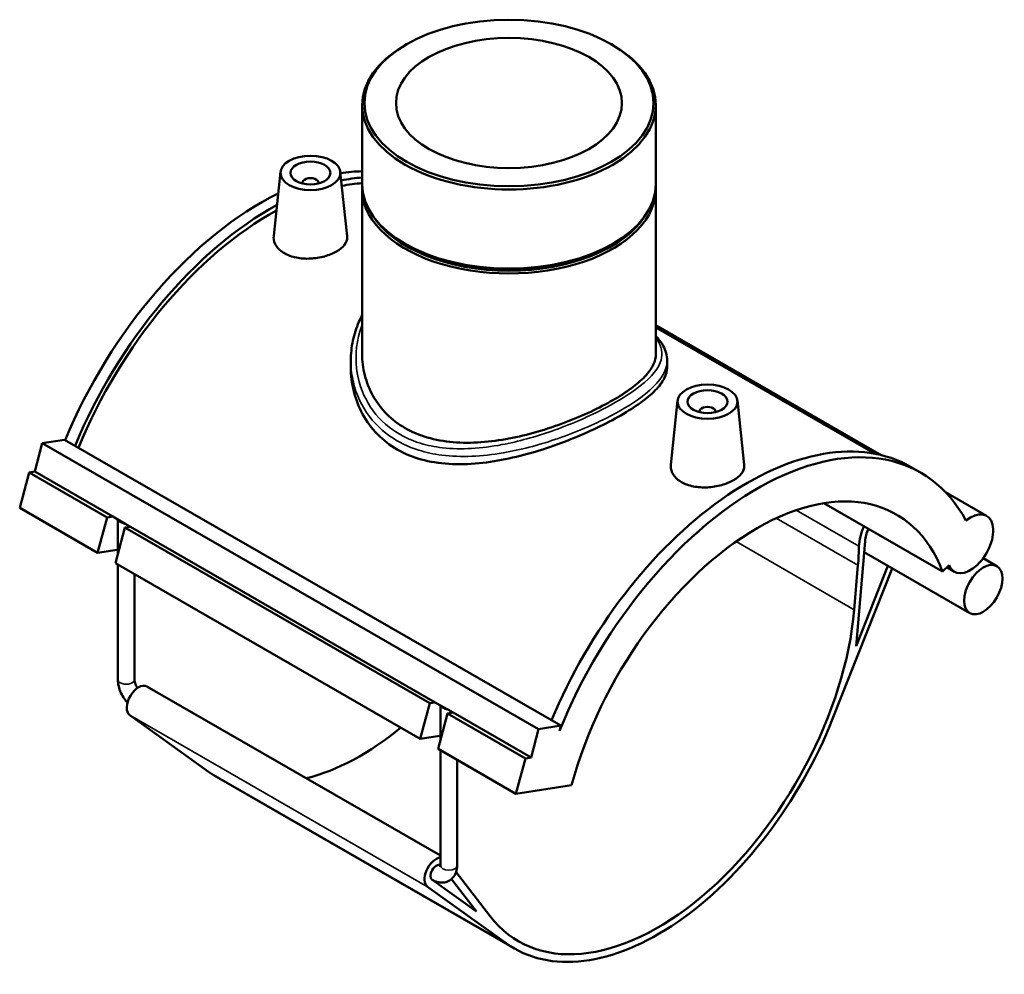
# Model space of a CAD drawing. Header units: millimetres. Extents: x -15 to 1080, y -217 to 1281.
# Tile 8 of 8: x 833 to 1080, y 690 to 929. Entities that reach past the tile are written whole.
import ezdxf

# ---------------------------------------------------------------- set-up
doc = ezdxf.new("R2010")
doc.units = ezdxf.units.MM
doc.layers.add('Visible (ISO)', color=7, linetype='Continuous', lineweight=50)
doc.layers.add('Visible Narrow (ISO)', color=7, linetype='Continuous', lineweight=35)

msp = doc.modelspace()

# ---------------------------------------------------------------- linework, layer by layer
at = {"layer": 'Visible (ISO)'}
for p, q in [((930.211, 922.603), (929.808, 922.37)), ((981.687, 922.603), (982.089, 922.37)), ((919.122, 907.432), (919.122, 887.593)), ((992.775, 907.432), (992.775, 887.593)), ((898.683, 890.637), (896.96, 874.566)), ((913.654, 890.637), (915.383, 874.513)), ((904.168, 887.918), (904.168, 887.732)), ((908.168, 887.918), (908.168, 887.732)), ((919.122, 886.367), (919.122, 844.999)), ((992.775, 886.367), (992.775, 844.999)), ((930.163, 872.449), (929.808, 872.655)), ((981.734, 872.449), (982.089, 872.655)), ((992.775, 852.177), (1049.257, 819.651)), ((992.775, 851.636), (1047.751, 819.977)), ((916.29, 843.312), (916.29, 841.639)), ((995.608, 843.312), (995.608, 841.639)), ((998.243, 833.304), (996.52, 817.233)), ((1013.215, 833.304), (1014.944, 817.179)), ((1003.729, 830.398), (1003.729, 830.585)), ((1007.729, 830.398), (1007.729, 830.585)), ((837.023, 815.517), (838.919, 822.632)), ((838.919, 822.632), (844.5, 823.498)), ((838.919, 822.632), (963.37, 750.966)), ((844.5, 823.498), (968.951, 751.831)), ((833.257, 806.408), (835.627, 815.301)), ((835.627, 815.301), (837.023, 815.517)), ((835.627, 815.301), (855.179, 804.042)), ((837.023, 815.517), (856.574, 804.259)), ((1059.15, 815.271), (1056.661, 816.705)), ((1065.414, 810.347), (1075.694, 804.427)), ((1034.923, 807.613), (1064.687, 790.474)), ((833.257, 806.408), (852.809, 795.149)), ((852.809, 795.149), (855.179, 804.042)), ((855.179, 804.042), (856.574, 804.259)), ((856.574, 804.259), (857.883, 803.505)), ((857.868, 794.853), (857.868, 803.513)), ((857.883, 803.505), (859.72, 802.447)), ((859.72, 802.447), (861.029, 801.693)), ((859.634, 801.477), (857.263, 792.583)), ((861.029, 801.693), (859.634, 801.477)), ((859.634, 801.477), (936.072, 757.459)), ((861.029, 801.693), (937.467, 757.675)), ((1042.98, 771.723), (1045.227, 798.086)), ((857.693, 795.906), (852.809, 795.149)), ((1044.991, 795.317), (1071.503, 780.05)), ((857.263, 792.583), (933.702, 748.565)), ((1074.849, 793.781), (1078.275, 791.809)), ((857.868, 763.413), (857.868, 792.235)), ((1037.103, 753.554), (1052.06, 791.246)), ((1043.467, 792.036), (1042.518, 780.903)), ((1050.975, 791.871), (1042.98, 771.723)), ((1064.687, 790.474), (1066.297, 792.079)), ((1065.736, 791.52), (1067.633, 790.428)), ((862.068, 763.413), (862.068, 789.816)), ((865.176, 761.663), (938.761, 719.288)), ((933.702, 748.565), (936.072, 757.459)), ((936.072, 757.459), (937.467, 757.675)), ((937.467, 757.675), (938.776, 756.921)), ((938.761, 748.27), (938.761, 756.93)), ((938.776, 756.921), (940.613, 755.864)), ((940.613, 755.864), (941.922, 755.11)), ((880.59, 740.286), (860.865, 754.461)), ((940.527, 754.894), (938.156, 746)), ((941.922, 755.11), (940.527, 754.894)), ((940.527, 754.894), (960.078, 743.635)), ((941.922, 755.11), (961.473, 743.851)), ((961.473, 743.851), (963.37, 750.966)), ((963.37, 750.966), (968.951, 751.831)), ((968.951, 751.831), (968.598, 750.507)), ((938.586, 749.323), (933.702, 748.565)), ((938.156, 746), (957.708, 734.741)), ((938.761, 716.829), (938.761, 745.652)), ((942.961, 716.829), (942.961, 743.233)), ((957.708, 734.741), (960.078, 743.635)), ((960.078, 743.635), (961.473, 743.851)), ((882.633, 738.969), (957.304, 695.969)), ((957.708, 734.741), (971.662, 736.905)), ((951.15, 704.153), (942.699, 715.135)), ((935.535, 711.461), (955.26, 697.287)), ((947.818, 705.212), (936.643, 713.242)), ((936.672, 713.222), (936.702, 713.204)), ((941.538, 713.373), (947.818, 705.212))]:
    msp.add_line(p, q, dxfattribs=at)
for centre, major_axis, ratio in [((955.949, 907.895), (36.26, 0), 0.5758617), ((955.949, 907.895), (28.328, 0), 0.5758617), ((906.168, 890.371), (7.5, 0), 0.5758617), ((906.168, 890.371), (5, 0), 0.5758617), ((1005.729, 833.037), (7.5, 0), 0.5758617), ((1005.729, 833.037), (5, 0), 0.5758617), ((1074.889, 785.929), (3.386, 5.879), 0.5780931)]:
    msp.add_ellipse(centre, major_axis=major_axis, ratio=ratio, dxfattribs=at)
for centre, major_axis, ratio, start_param, end_param in [((955.949, 907.432), (-36.826, 0), 0.5758617, 5.5016397, 10.2063236), ((906.168, 887.918), (-2, 0), 0.5758617, 2.9729035, 6.4518745), ((893.723, 815.782), (40.976, 71.155), 0.5780931, 0.3306955, 0.4324282), ((896.212, 814.349), (40.976, 71.155), 0.5780931, 0.3778452, 0.4741471), ((896.212, 814.349), (40.172, 69.76), 0.5780931, 0.3692406, 0.4650634), ((955.949, 886.367), (-36.826, 0), 0.5758617, 6.254268, 9.4536952), ((955.949, 887.593), (36.826, 0), 0.5758617, 3.1415927, 6.2831853), ((893.723, 815.782), (-40.976, -71.155), 0.5780931, 3.8495294, 4.9318791), ((896.212, 814.349), (40.976, 71.155), 0.5780931, 0.7561891, 1.7902864), ((896.212, 814.349), (-40.172, -69.76), 0.5780931, 3.8998712, 4.936343), ((955.949, 886.775), (-36.326, 0), 0.5758617, 0.3416813, 2.7999114), ((955.949, 887.184), (-36.326, 0), 0.5758617, 0.7815456, 2.360047), ((1005.729, 830.585), (-2, 0), 0.5758617, 2.9729035, 6.4518745), ((1015.685, 745.549), (40.976, 71.155), 0.5780931, 0, 1.7902864), ((1018.174, 744.116), (40.976, 71.155), 0.5780931, 5.94231, 8.0900257), ((1018.174, 744.116), (34.932, 60.661), 0.5780931, 5.8449193, 8.2883802), ((1071.663, 797.428), (-4.031, -6.999), 0.5780931, 5.8449193, 10.4055672), ((859.968, 803.157), (2.093, -0.504), 0.3478124, 3.3439126, 4.6773569), ((1049.999, 800.263), (-4.434, -7.699), 0.5780931, 4.842527, 5.4736225), ((1049.999, 800.263), (-3.386, -5.879), 0.5780931, 4.883156, 5.3926013), ((859.92, 794.623), (-3.044, 0.811), 0.3434135, 5.5394352, 5.6201311), ((994.233, 769.583), (34.932, 60.661), 0.5780931, 5.3926013, 5.4736225), ((993.284, 758.449), (-34.932, -60.661), 0.5780931, 6.0483182, 8.5341939), ((863.08, 758.024), (-2.096, -3.64), 0.5780931, 3.1415927, 6.2248901), ((940.861, 756.574), (2.093, -0.504), 0.3478124, 3.3439126, 4.6773569), ((993.284, 758.449), (-35.98, -62.481), 0.5780931, 6.2248901, 8.1009441), ((918.613, 801.449), (34.932, 60.661), 0.5780931, 3.6500464, 4.133464), ((940.813, 748.04), (-3.044, 0.811), 0.3434135, 5.5394352, 5.6201311), ((918.613, 801.449), (-35.98, -62.481), 0.5780931, 6.2248901, 6.2831853), ((937.75, 715.024), (-2.096, -3.64), 0.5780931, 3.5775954, 6.2248901), ((937.75, 715.024), (-1.048, -1.82), 0.5780931, 3.1758962, 6.2248901)]:
    msp.add_ellipse(centre, major_axis=major_axis, ratio=ratio, start_param=start_param, end_param=end_param, dxfattribs=at)
for points, knots in [([(915.382, 874.512), (915.393, 874.411), (915.399, 874.311), (915.392, 873.601), (915.155, 872.949), (914.208, 871.725), (913.497, 871.151), (911.859, 870.208), (910.824, 869.776), (908.556, 869.149), (907.324, 868.955), (905.008, 868.839), (903.769, 868.91), (901.489, 869.366), (900.448, 869.751), (898.805, 870.697), (898.096, 871.319), (897.161, 872.713), (896.934, 873.484), (896.94, 874.325), (896.947, 874.445), (896.96, 874.566)], [0.6408677, 0.6408677, 0.6408677, 0.6408677, 0.6973079, 0.6973079, 1.0446336, 1.0446336, 1.3919593, 1.3919593, 1.739285, 1.739285, 2.0866107, 2.0866107, 2.4352647, 2.4352647, 2.7839187, 2.7839187, 3.1321118, 3.1321118, 3.480305, 3.480305, 3.5376237, 3.5376237, 3.5376237, 3.5376237]), ([(916.29, 843.312), (916.29, 844.999), (916.463, 846.683), (917.152, 849.946), (917.66, 851.526), (918.575, 853.587), (918.838, 854.122), (919.122, 854.649)], [27.3787054, 27.3787054, 27.3787054, 27.3787054, 28.0067807, 28.0067807, 28.6207665, 28.6207665, 28.8411166, 28.8411166, 28.8411166, 28.8411166]), ([(992.775, 849.553), (993.527, 848.73), (994.148, 847.893), (994.935, 846.431), (995.184, 845.826), (995.52, 844.586), (995.608, 843.95), (995.608, 843.312)], [38.1497932, 38.1497932, 38.1497932, 38.1497932, 38.746098, 38.746098, 39.1460562, 39.1460562, 39.5460143, 39.5460143, 39.5460143, 39.5460143]), ([(929.909, 826.421), (928.247, 827.378), (926.7, 828.548), (923.987, 831.253), (922.821, 832.788), (920.957, 836.085), (920.256, 837.849), (919.339, 841.431), (919.122, 843.248), (919.122, 844.999)], [0, 0, 0, 0, 0.7047573, 0.7047573, 1.4095146, 1.4095146, 2.1142719, 2.1142719, 2.8190292, 2.8190292, 2.8190292, 2.8190292]), ([(992.775, 844.999), (992.775, 844.116), (992.559, 843.196), (991.642, 841.303), (990.941, 840.329), (989.075, 838.352), (987.909, 837.347), (985.195, 835.348), (983.648, 834.354), (980.33, 832.444), (978.461, 831.47), (974.407, 829.572), (972.222, 828.647), (967.684, 826.936), (965.327, 826.149), (960.602, 824.793), (958.234, 824.225), (953.66, 823.359), (951.291, 823.031), (946.567, 822.697), (944.212, 822.693), (939.678, 823.081), (937.494, 823.475), (933.44, 824.666), (931.57, 825.465), (929.909, 826.421)], [14.0865004, 14.0865004, 14.0865004, 14.0865004, 14.790177, 14.790177, 15.4938535, 15.4938535, 16.1975301, 16.1975301, 16.9012067, 16.9012067, 17.6048833, 17.6048833, 18.3085599, 18.3085599, 19.0122365, 19.0122365, 19.7159131, 19.7159131, 20.4206704, 20.4206704, 21.1254277, 21.1254277, 21.830185, 21.830185, 22.5349423, 22.5349423, 22.5349423, 22.5349423]), ([(995.608, 841.639), (995.608, 840.754), (995.377, 839.829), (994.394, 837.91), (993.642, 836.914), (991.636, 834.871), (990.381, 833.821), (987.455, 831.708), (985.785, 830.645), (982.199, 828.58), (980.179, 827.518), (975.804, 825.427), (973.448, 824.397), (968.56, 822.471), (966.024, 821.572), (960.945, 820.001), (958.401, 819.328), (953.49, 818.273), (950.945, 817.852), (945.867, 817.36), (943.335, 817.29), (938.453, 817.594), (936.1, 817.97), (931.725, 819.191), (929.703, 820.036), (926.108, 822.107), (924.437, 823.388), (921.513, 826.37), (920.259, 828.071), (918.257, 831.731), (917.505, 833.692), (916.522, 837.675), (916.29, 839.695), (916.29, 841.639)], [3.0507675, 3.0507675, 3.0507675, 3.0507675, 3.8115158, 3.8115158, 4.5722641, 4.5722641, 5.3330124, 5.3330124, 6.0937607, 6.0937607, 6.854509, 6.854509, 7.6152573, 7.6152573, 8.3760057, 8.3760057, 9.136754, 9.136754, 9.8994458, 9.8994458, 10.6621377, 10.6621377, 11.4248296, 11.4248296, 12.1875214, 12.1875214, 12.9502133, 12.9502133, 13.7129052, 13.7129052, 14.475597, 14.475597, 15.2382889, 15.2382889, 15.2382889, 15.2382889]), ([(1014.943, 817.179), (1014.954, 817.08), (1014.959, 816.981), (1014.954, 816.272), (1014.718, 815.619), (1013.77, 814.393), (1013.058, 813.819), (1011.419, 812.874), (1010.382, 812.442), (1008.111, 811.815), (1006.877, 811.621), (1004.561, 811.506), (1003.324, 811.578), (1001.047, 812.034), (1000.007, 812.419), (999.186, 812.891), (998.365, 813.365), (997.655, 813.987), (996.72, 815.384), (996.494, 816.156), (996.501, 816.996), (996.508, 817.114), (996.521, 817.233)], [3.4247658, 3.4247658, 3.4247658, 3.4247658, 3.480305, 3.480305, 3.828091, 3.828091, 4.175877, 4.175877, 4.523663, 4.523663, 4.871449, 4.871449, 5.2196421, 5.2196421, 5.5678353, 5.5678353, 5.5678353, 5.9164892, 5.9164892, 6.2651432, 6.2651432, 6.3215612, 6.3215612, 6.3215612, 6.3215612]), ([(860.295, 757.613), (860.023, 757.907), (859.769, 758.222), (859.197, 759.031), (858.902, 759.544), (858.41, 760.609), (858.215, 761.16), (857.944, 762.279), (857.868, 762.846), (857.868, 763.413)], [3.5528608, 3.5528608, 3.5528608, 3.5528608, 3.7699112, 3.7699112, 4.0840704, 4.0840704, 4.3982297, 4.3982297, 4.712389, 4.712389, 4.712389, 4.712389]), ([(862.776, 761.264), (862.666, 761.443), (862.566, 761.63), (862.367, 762.055), (862.277, 762.295), (862.148, 762.739), (862.107, 762.944), (862.074, 763.23), (862.068, 763.328), (862.068, 763.413)], [3.87951018, 3.87951018, 3.87951018, 3.87951018, 4.07752464, 4.07752464, 4.32851439, 4.32851439, 4.56920242, 4.56920242, 4.71238898, 4.71238898, 4.71238898, 4.71238898]), ([(942.961, 716.829), (942.961, 716.263), (942.886, 715.693), (942.523, 714.609), (942.239, 714.09), (941.514, 713.316), (941.127, 713.033), (940.302, 712.654), (939.871, 712.548), (938.969, 712.477), (938.502, 712.529), (937.579, 712.764), (937.126, 712.96), (936.702, 713.204)], [1.5707963, 1.5707963, 1.5707963, 1.5707963, 1.8849556, 1.8849556, 2.1840117, 2.1840117, 2.4111017, 2.4111017, 2.6263039, 2.6263039, 2.8707633, 2.8707633, 3.1415927, 3.1415927, 3.1415927, 3.1415927]), ([(938.761, 716.829), (938.761, 716.703), (938.749, 716.605), (938.723, 716.481), (938.71, 716.452), (938.71, 716.452)], [1.57079633, 1.57079633, 1.57079633, 1.57079633, 1.78301106, 1.78301106, 1.98246454, 1.98246454, 1.98246454, 1.98246454])]:
    msp.add_open_spline(points, degree=3, knots=knots, dxfattribs=at)
at = {"layer": 'Visible Narrow (ISO)'}
for p, q in [((1043.718, 796.807), (1027.994, 805.862)), ((1022.972, 803.838), (1043.467, 792.036)), ((1012.882, 797.969), (1042.518, 780.903)), ((857.693, 795.906), (857.868, 796.566)), ((860.865, 754.461), (935.535, 711.461)), ((938.586, 749.323), (938.761, 749.983)), ((880.59, 740.286), (955.26, 697.287))]:
    msp.add_line(p, q, dxfattribs=at)
for centre, major_axis, ratio, start_param, end_param in [((859.968, 763.413), (-2.1, 0), 0.5758617, 0, 3.1415927), ((940.861, 716.829), (2.1, 0), 0.5758617, 3.1415927, 6.2831853), ((937.75, 715.024), (-1.048, -1.82), 0.5780931, 6.2248901, 6.2831853)]:
    msp.add_ellipse(centre, major_axis=major_axis, ratio=ratio, start_param=start_param, end_param=end_param, dxfattribs=at)
for points, knots in [([(992.774, 849.047), (993.077, 848.641), (993.336, 848.237), (994.434, 846.164), (994.541, 844.519), (993.019, 840.682), (990.922, 838.438), (985.366, 834.392), (982.447, 832.646), (975.373, 829.049), (971.119, 827.218), (962.6, 824.242), (958.365, 823.053), (949.049, 821.303), (943.972, 820.941), (937.354, 821.705), (935.49, 822.081), (931.179, 823.399), (928.84, 824.524), (924.253, 827.762), (922.178, 830.052), (919.087, 835.324), (918.111, 838.324), (917.338, 844.918), (917.739, 848.535), (919.007, 852.044), (919.064, 852.195), (919.122, 852.346)], [14.0607278, 14.0607278, 14.0607278, 14.0607278, 14.3910284, 14.3910284, 15.7647707, 15.7647707, 17.4862484, 17.4862484, 18.7335104, 18.7335104, 20.140619, 20.140619, 21.4331266, 21.4331266, 23.0069958, 23.0069958, 23.6555986, 23.6555986, 24.5925268, 24.5925268, 25.7635149, 25.7635149, 26.9818333, 26.9818333, 28.3841862, 28.3841862, 28.4476614, 28.4476614, 28.4476614, 28.4476614]), ([(916.29, 843.312), (916.29, 842.287), (916.357, 841.261), (916.905, 837.113), (917.955, 834.046), (921.228, 828.636), (923.41, 826.276), (928.209, 822.91), (930.65, 821.729), (935.141, 820.317), (937.079, 819.904), (943.955, 819.019), (949.218, 819.307), (958.855, 820.957), (963.229, 822.115), (972.011, 825.061), (976.387, 826.898), (983.644, 830.551), (986.63, 832.343), (992.288, 836.534), (994.398, 838.891), (995.477, 841.878), (995.608, 842.597), (995.608, 843.312)], [-27.3787054, -27.3787054, -27.3787054, -27.3787054, -26.9818333, -26.9818333, -25.7635149, -25.7635149, -24.5925268, -24.5925268, -23.6555986, -23.6555986, -23.0069958, -23.0069958, -21.4331266, -21.4331266, -20.140619, -20.140619, -18.7335104, -18.7335104, -17.4862484, -17.4862484, -15.7647707, -15.7647707, -15.2114072, -15.2114072, -15.2114072, -15.2114072])]:
    msp.add_open_spline(points, degree=3, knots=knots, dxfattribs=at)

doc.saveas('drawing.dxf')
